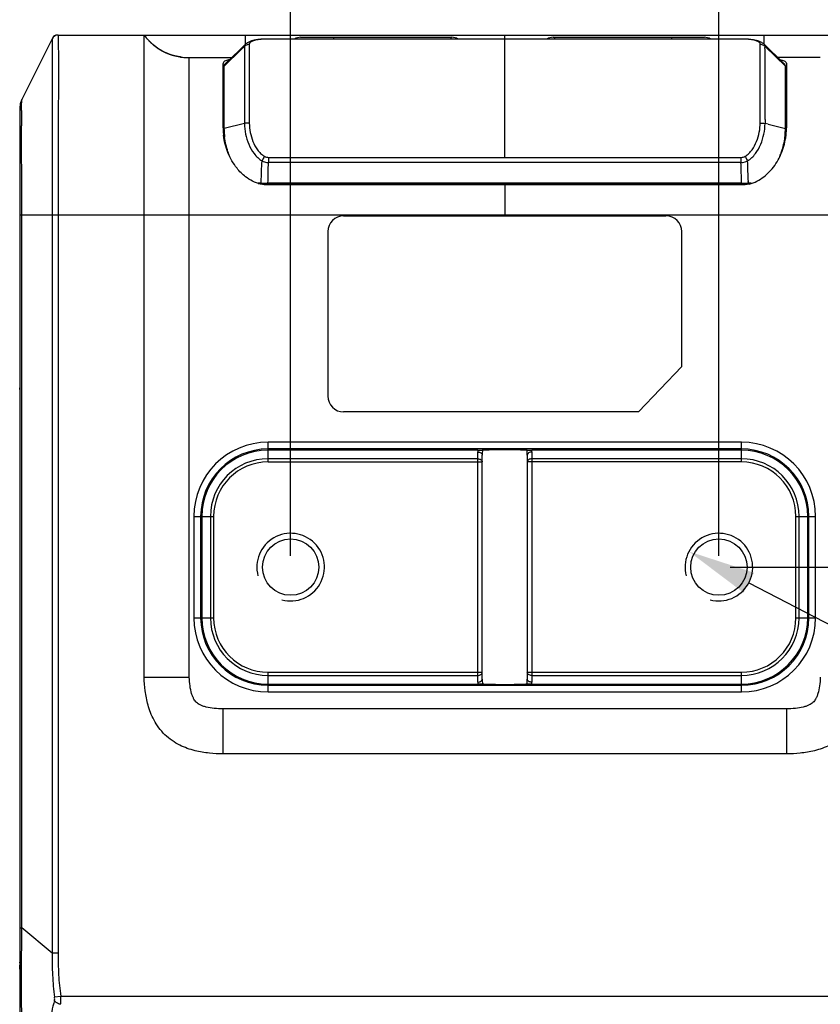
# Model space of a CAD drawing. Header units: millimetres. Extents: x 16 to 357, y 137 to 375.
# Tile 17 of 20: x 260 to 296, y 307 to 350. Entities that reach past the tile are written whole.
import ezdxf

# ---------------------------------------------------------------- set-up
doc = ezdxf.new("R2010")
doc.units = ezdxf.units.MM
doc.header["$LTSCALE"] = 16.335
doc.header["$PDMODE"] = 3
doc.header["$PDSIZE"] = 8
doc.layers.get('0').update_dxf_attribs({"linetype": 'CONTINUOUS'})
doc.layers.get('Defpoints').update_dxf_attribs({"linetype": 'CONTINUOUS'})
doc.layers.add('00_COMPONENTS', color=7, linetype='CONTINUOUS')
doc.layers.add('51__DRAFT_DIMS', color=7, linetype='CONTINUOUS')
doc.styles.get("Standard").update_dxf_attribs({"font": 'simfang.ttf'})
doc.dimstyles.new('DIMSTYLE_3', dxfattribs={"dimtxt": 3, "dimasz": 3, "dimexe": 2.5, "dimexo": 0.5, "dimgap": 0.75, "dimtad": 1, "dimdsep": 46, "dimtxsty": 'STANDARD', "dimblk": '_FILLED', "dimblk1": '_FILLED', "dimblk2": '_FILLED', "dimcen": 0.09, "dimclrt": 3, "dimazin": 2, "dimtp": 0.2, "dimtm": 0.2, "dimtfac": 1, "dimtofl": 0, "dimtmove": 0, "dimatfit": 3, "dimldrblk": '_FILLED', "dimfxl": 1, "dimtolj": 1, "dimarcsym": 0})
doc.dimstyles.new('DIMSTYLE_4', dxfattribs={"dimtxt": 3, "dimasz": 3, "dimexe": 2.5, "dimexo": 0.5, "dimgap": 0.75, "dimtad": 1, "dimdec": 1, "dimdsep": 46, "dimtxsty": 'STANDARD', "dimblk": '_FILLED', "dimblk1": '_FILLED', "dimblk2": '_FILLED', "dimcen": 0.09, "dimclrt": 3, "dimazin": 2, "dimtp": 0.2, "dimtm": 0.2, "dimtfac": 1, "dimtdec": 1, "dimtofl": 0, "dimtmove": 0, "dimatfit": 3, "dimldrblk": '_FILLED', "dimfxl": 1, "dimtolj": 1, "dimarcsym": 0})
doc.dimstyles.new('DIMSTYLE_5', dxfattribs={"dimtxt": 3, "dimasz": 3, "dimexe": 2.5, "dimexo": 0.5, "dimtad": 1, "dimdsep": 46, "dimtxsty": 'STANDARD', "dimblk": '_FILLED', "dimblk1": '_FILLED', "dimblk2": '_FILLED', "dimcen": 0.09, "dimclrt": 3, "dimazin": 2, "dimtp": 0.1, "dimtm": 0.1, "dimtfac": 1, "dimtofl": 0, "dimtmove": 0, "dimatfit": 1, "dimldrblk": '_FILLED', "dimfxl": 1, "dimtolj": 1, "dimarcsym": 0})

# ---------------------------------------------------------------- blocks, each defined once
blk = doc.blocks.new('_FILLED')
at = {"color": 0, "linetype": 'ByBlock'}
blk.add_solid([(0, 0), (-1, 0.167), (-1, -0.167)], dxfattribs=at)
blk = doc.blocks.new('*D52')
at = {"layer": '51__DRAFT_DIMS', "color": 0, "lineweight": -2}
for p, q in [((272.217, 326.438), (272.217, 357.689)), ((291.217, 326.438), (291.217, 357.689)), ((275.217, 355.189), (288.217, 355.189))]:
    blk.add_line(p, q, dxfattribs=at)
at = {"layer": 'Defpoints', "color": 0}
for p in [(291.217, 355.189), (272.217, 325.938), (291.217, 325.938)]:
    blk.add_point(p, dxfattribs=at)
at = {"layer": '51__DRAFT_DIMS', "color": 0, "linetype": 'ByBlock', "lineweight": -2, "xscale": 3, "yscale": 3, "zscale": 3, "rotation": 180}
blk.add_blockref('_FILLED', (272.217, 355.189), dxfattribs=at)
at = {"layer": '51__DRAFT_DIMS', "color": 0, "linetype": 'ByBlock', "lineweight": -2, "xscale": 3, "yscale": 3, "zscale": 3}
blk.add_blockref('_FILLED', (291.217, 355.189), dxfattribs=at)
at = {"layer": '51__DRAFT_DIMS', "color": 3, "insert": (281.82, 359.939), "char_height": 3, "attachment_point": 2, "line_spacing_factor": 0.9}
blk.add_mtext('\\A1;19', dxfattribs=at)
blk = doc.blocks.new('*D53')
at = {"layer": '51__DRAFT_DIMS', "color": 0, "lineweight": -2}
for p, q in [((302.032, 349.551), (314.2, 349.551)), ((311.7, 346.551), (311.7, 328.938)), ((291.717, 325.938), (314.2, 325.938))]:
    blk.add_line(p, q, dxfattribs=at)
at = {"layer": 'Defpoints', "color": 0}
for p in [(301.532, 349.551), (291.217, 325.938), (311.7, 325.938)]:
    blk.add_point(p, dxfattribs=at)
at = {"layer": '51__DRAFT_DIMS', "color": 0, "linetype": 'ByBlock', "lineweight": -2, "xscale": 3, "yscale": 3, "zscale": 3}
for p, rotation in [((311.7, 349.551), 90), ((311.7, 325.938), 270)]:
    blk.add_blockref('_FILLED', p, dxfattribs=dict(at, rotation=rotation))
at = {"layer": '51__DRAFT_DIMS', "color": 3, "insert": (306.95, 337.712), "char_height": 3, "attachment_point": 2, "rotation": 90, "line_spacing_factor": 0.9}
blk.add_mtext('\\A1;23.6', dxfattribs=at)
blk = doc.blocks.new('*D54')
at = {"layer": '51__DRAFT_DIMS', "color": 0, "lineweight": -2}
for p in [(292.547, 325.245), (333.525, 318.376)]:
    blk.add_line(p, (305.727, 318.376), dxfattribs=at)
at = {"layer": 'Defpoints', "color": 0}
for p in [(289.887, 326.632), (292.547, 325.245)]:
    blk.add_point(p, dxfattribs=at)
at = {"layer": '51__DRAFT_DIMS', "color": 0, "linetype": 'ByBlock', "lineweight": -2, "xscale": 3, "yscale": 3, "zscale": 3, "rotation": 152.4718467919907}
blk.add_blockref('_FILLED', (289.887, 326.632), dxfattribs=at)
at = {"layer": '51__DRAFT_DIMS', "color": 3, "insert": (316.234, 323.001), "char_height": 3, "attachment_point": 1, "line_spacing_factor": 0.9}
blk.add_mtext('\\A1;{2-M3{\\fgdt;x}3.5}', dxfattribs=at)

msp = doc.modelspace()

# ---------------------------------------------------------------- linework, layer by layer
at = {"layer": '00_COMPONENTS', "color": 7}
for p, q in [((261.634, 349.38513), (260.28585, 346.68881)), ((261.90233, 349.55096), (301.53155, 349.55096)), ((265.71692, 321.05096), (265.71692, 349.55098)), ((265.74472, 349.51448), (265.73358, 349.52896)), ((265.75594, 349.50007), (265.74472, 349.51448)), ((265.76723, 349.48574), (265.75594, 349.50007)), ((265.77859, 349.47149), (265.76723, 349.48574)), ((265.79004, 349.45733), (265.77859, 349.47149)), ((265.80155, 349.44325), (265.79004, 349.45733)), ((265.81314, 349.42926), (265.80155, 349.44325)), ((265.82481, 349.41536), (265.81314, 349.42926)), ((265.83655, 349.40155), (265.82481, 349.41536)), ((265.84836, 349.38783), (265.83655, 349.40155)), ((265.86024, 349.3742), (265.84836, 349.38783)), ((265.8722, 349.36067), (265.86024, 349.3742)), ((265.88422, 349.34723), (265.8722, 349.36067)), ((265.89632, 349.33389), (265.88422, 349.34723)), ((265.90848, 349.32065), (265.89632, 349.33389)), ((265.92071, 349.30751), (265.90848, 349.32065)), ((265.93302, 349.29447), (265.92071, 349.30751)), ((265.94539, 349.28153), (265.93302, 349.29447)), ((265.95782, 349.2687), (265.94539, 349.28153)), ((265.97032, 349.25597), (265.95782, 349.2687)), ((265.98289, 349.24334), (265.97032, 349.25597)), ((265.99552, 349.23082), (265.98289, 349.24334)), ((266.00822, 349.21841), (265.99552, 349.23082)), ((266.02098, 349.20611), (266.00822, 349.21841)), ((266.0338, 349.19392), (266.02098, 349.20611)), ((266.04668, 349.18184), (266.0338, 349.19392)), ((266.05962, 349.16987), (266.04668, 349.18184)), ((266.07262, 349.15801), (266.05962, 349.16987)), ((266.08568, 349.14627), (266.07262, 349.15801)), ((266.0988, 349.13464), (266.08568, 349.14627)), ((270.21368, 349.14065), (269.97587, 348.91038)), ((272.65903, 349.45097), (279.37489, 349.45097)), ((283.85899, 349.45096), (290.57485, 349.45096)), ((293.45778, 348.91062), (293.22025, 349.14061)), ((266.11198, 349.12313), (266.0988, 349.13464)), ((266.12521, 349.11173), (266.11198, 349.12313)), ((266.1385, 349.10045), (266.12521, 349.11173)), ((266.15184, 349.08928), (266.1385, 349.10045)), ((266.16523, 349.07824), (266.15184, 349.08928)), ((266.17868, 349.06731), (266.16523, 349.07824)), ((266.19218, 349.0565), (266.17868, 349.06731)), ((266.20573, 349.04581), (266.19218, 349.0565)), ((266.21932, 349.03524), (266.20573, 349.04581)), ((266.23297, 349.02479), (266.21932, 349.03524)), ((266.24667, 349.01446), (266.23297, 349.02479)), ((266.26041, 349.00425), (266.24667, 349.01446)), ((266.2742, 348.99417), (266.26041, 349.00425)), ((266.28803, 348.9842), (266.2742, 348.99417)), ((266.3019, 348.97436), (266.28803, 348.9842)), ((266.31582, 348.96465), (266.3019, 348.97436)), ((266.32978, 348.95505), (266.31582, 348.96465)), ((266.34378, 348.94558), (266.32978, 348.95505)), ((266.35782, 348.93623), (266.34378, 348.94558)), ((266.37189, 348.92701), (266.35782, 348.93623)), ((266.38601, 348.91791), (266.37189, 348.92701)), ((266.40016, 348.90893), (266.38601, 348.91791)), ((266.41434, 348.90008), (266.40016, 348.90893)), ((266.42856, 348.89135), (266.41434, 348.90008)), ((266.44281, 348.88274), (266.42856, 348.89135)), ((266.4571, 348.87426), (266.44281, 348.88274)), ((266.47141, 348.86591), (266.4571, 348.87426)), ((266.48575, 348.85767), (266.47141, 348.86591)), ((266.50012, 348.84956), (266.48575, 348.85767)), ((266.51452, 348.84158), (266.50012, 348.84956)), ((266.52895, 348.83372), (266.51452, 348.84158)), ((266.54339, 348.82598), (266.52895, 348.83372)), ((266.55787, 348.81836), (266.54339, 348.82598)), ((266.57236, 348.81087), (266.55787, 348.81836)), ((266.58688, 348.8035), (266.57236, 348.81087)), ((266.60141, 348.79625), (266.58688, 348.8035)), ((266.61596, 348.78913), (266.60141, 348.79625)), ((266.63052, 348.78213), (266.61596, 348.78913)), ((266.64509, 348.77526), (266.63052, 348.78213)), ((266.65966, 348.76851), (266.64509, 348.77526)), ((266.67425, 348.76188), (266.65966, 348.76851)), ((266.68883, 348.75538), (266.67425, 348.76188)), ((266.70343, 348.749), (266.68883, 348.75538)), ((266.71802, 348.74274), (266.70343, 348.749)), ((266.73261, 348.7366), (266.71802, 348.74274)), ((266.74721, 348.73058), (266.73261, 348.7366)), ((266.7618, 348.72468), (266.74721, 348.73058)), ((266.77638, 348.7189), (266.7618, 348.72468)), ((266.79097, 348.71324), (266.77638, 348.7189)), ((266.80554, 348.7077), (266.79097, 348.71324)), ((266.82011, 348.70228), (266.80554, 348.7077)), ((266.83466, 348.69697), (266.82011, 348.70228)), ((269.97587, 348.91038), (269.60631, 348.55324)), ((293.82705, 348.55374), (293.45778, 348.91062)), ((266.84921, 348.69178), (266.83466, 348.69697)), ((266.86374, 348.6867), (266.84921, 348.69178)), ((266.87826, 348.68173), (266.86374, 348.6867)), ((266.89276, 348.67688), (266.87826, 348.68173)), ((266.90725, 348.67214), (266.89276, 348.67688)), ((266.92172, 348.66751), (266.90725, 348.67214)), ((266.93617, 348.66299), (266.92172, 348.66751)), ((266.95059, 348.65858), (266.93617, 348.66299)), ((266.965, 348.65428), (266.95059, 348.65858)), ((266.97938, 348.65009), (266.965, 348.65428)), ((266.99374, 348.646), (266.97938, 348.65009)), ((267.00806, 348.64202), (266.99374, 348.646)), ((267.02236, 348.63814), (267.00806, 348.64202)), ((267.03663, 348.63437), (267.02236, 348.63814)), ((267.05087, 348.63069), (267.03663, 348.63437)), ((267.06508, 348.62712), (267.05087, 348.63069)), ((267.07926, 348.62365), (267.06508, 348.62712)), ((267.0934, 348.62028), (267.07926, 348.62365)), ((267.1075, 348.617), (267.0934, 348.62028)), ((267.12156, 348.61382), (267.1075, 348.617)), ((267.13559, 348.61074), (267.12156, 348.61382)), ((267.14957, 348.60775), (267.13559, 348.61074)), ((267.16352, 348.60485), (267.14957, 348.60775)), ((267.17742, 348.60205), (267.16352, 348.60485)), ((267.19128, 348.59933), (267.17742, 348.60205)), ((267.20509, 348.59671), (267.19128, 348.59933)), ((267.21886, 348.59417), (267.20509, 348.59671)), ((267.23257, 348.59172), (267.21886, 348.59417)), ((267.24624, 348.58936), (267.23257, 348.59172)), ((267.25986, 348.58708), (267.24624, 348.58936)), ((267.27343, 348.58488), (267.25986, 348.58708)), ((267.28695, 348.58277), (267.27343, 348.58488)), ((267.30041, 348.58074), (267.28695, 348.58277)), ((267.31382, 348.57879), (267.30041, 348.58074)), ((267.32717, 348.57691), (267.31382, 348.57879)), ((267.34046, 348.57512), (267.32717, 348.57691)), ((267.35369, 348.5734), (267.34046, 348.57512)), ((267.36612, 348.57184), (267.35369, 348.5734)), ((267.71692, 348.55096), (269.60395, 348.55096)), ((269.21692, 345.4281), (269.21692, 348.28627)), ((294.11994, 348.27109), (293.82705, 348.55374)), ((295.71696, 348.55096), (293.82993, 348.55096)), ((294.21697, 348.28626), (294.21697, 345.4281)), ((269.26692, 344.91183), (269.26692, 348.18389)), ((294.16668, 348.18167), (294.16697, 348.17854)), ((294.16699, 345.36385), (294.16697, 348.17854)), ((269.21692, 347.48173), (269.26692, 347.48173)), ((294.16697, 347.48173), (294.21697, 347.48173)), ((269.26692, 346.97723), (269.21692, 346.97723)), ((294.21697, 346.97723), (294.16697, 346.97723)), ((260.25397, 346.613), (260.24286, 346.59079)), ((260.21692, 295.70392), (260.21692, 346.39684)), ((260.22232, 346.50375), (260.22232, 346.47892)), ((269.2874, 345.017), (269.28684, 345.02179)), ((269.2874, 345.017), (269.28693, 345.02179)), ((294.16697, 344.91279), (294.16697, 345.06613)), ((270.84516, 342.97413), (270.77997, 342.97383)), ((270.78068, 342.96651), (292.65351, 342.96651)), ((270.90923, 342.97438), (270.84516, 342.97413)), ((270.90923, 342.97438), (270.9434, 342.9745)), ((270.9434, 342.9745), (271.01092, 342.97469)), ((271.01092, 342.97469), (271.07731, 342.97483)), ((271.07731, 342.97483), (271.20774, 342.97493)), ((292.22595, 342.97493), (271.20774, 342.97493)), ((292.21694, 342.90062), (271.21537, 342.90062)), ((292.22595, 342.97493), (292.29109, 342.97491)), ((292.29109, 342.97491), (292.35697, 342.97483)), ((292.35697, 342.97483), (292.42366, 342.97469)), ((292.42366, 342.97469), (292.52584, 342.97438)), ((292.55562, 342.97426), (292.52584, 342.97438)), ((292.65505, 342.97383), (292.55562, 342.97426)), ((274.56696, 341.52574), (288.86696, 341.52574)), ((273.86696, 340.82574), (273.86696, 333.52574)), ((289.56696, 334.84463), (289.56696, 340.82574)), ((289.56696, 334.84463), (287.65229, 332.82574)), ((260.20544, 333.82375), (260.20227, 333.70243)), ((260.19613, 333.13675), (260.19613, 308.96518)), ((287.65229, 332.82574), (274.56696, 332.82574)), ((280.51976, 331.12919), (271.21696, 331.12919)), ((280.71694, 320.97119), (280.71694, 330.90551)), ((282.71694, 330.90551), (282.71694, 320.97119)), ((292.21696, 331.12919), (282.91412, 331.12919)), ((268.27612, 328.18835), (268.27612, 323.68835)), ((295.15781, 323.68835), (295.15781, 328.18835)), ((271.21696, 320.74751), (280.51976, 320.74751)), ((282.91412, 320.74751), (292.21696, 320.74751)), ((294.21839, 317.65096), (269.21549, 317.65096)), ((260.19613, 308.96518), (260.19618, 308.9085)), ((260.20227, 308.39949), (260.20544, 308.27817)), ((260.21059, 308.05268), (260.21181, 307.98939)), ((260.21181, 307.98939), (260.21298, 307.9235))]:
    msp.add_line(p, q, dxfattribs=at)
at = {"layer": '00_COMPONENTS', "color": 4}
for p, q in [((261.634, 349.38513), (261.634, 308.81204)), ((261.63402, 349.38076), (261.63624, 348.92972)), ((261.665, 349.43507), (261.66583, 349.43465)), ((261.84383, 349.54465), (261.84383, 349.54559)), ((270.21693, 349.14366), (270.21693, 349.55096)), ((271.23841, 349.37327), (271.23841, 349.37443)), ((292.19548, 349.37327), (271.23841, 349.37327)), ((274.11696, 349.45097), (274.11696, 349.37443)), ((279.31696, 349.45097), (279.31696, 349.37443)), ((281.71694, 349.37443), (281.71694, 349.55096)), ((281.71694, 344.12152), (281.71694, 349.37327)), ((283.91692, 349.45096), (283.91692, 349.37443)), ((289.11692, 349.45096), (289.11692, 349.37443)), ((292.19548, 349.37327), (292.19548, 349.37443)), ((293.21695, 349.55096), (293.21695, 349.14354)), ((261.63624, 348.92972), (261.63741, 348.5563)), ((269.26692, 348.1687), (270.02401, 348.9033)), ((270.02401, 348.9033), (270.17046, 349.0454)), ((270.38259, 349.13081), (270.38285, 345.69908)), ((293.05102, 345.69908), (293.0513, 349.13113)), ((293.26343, 349.0454), (294.16697, 348.1687)), ((261.63741, 348.5563), (261.63795, 348.25573)), ((261.63795, 348.25573), (261.63819, 347.91643)), ((261.63819, 347.91643), (261.63803, 347.51857)), ((260.24604, 346.5892), (260.24286, 346.59079)), ((260.22587, 346.50375), (260.22232, 346.50375)), ((270.17074, 345.67485), (270.17046, 345.62523)), ((270.38285, 345.69908), (270.38259, 345.64585)), ((293.05128, 345.6489), (293.05102, 345.69908)), ((260.27867, 345.47165), (260.27859, 345.52046)), ((260.27893, 345.34687), (260.27867, 345.47165)), ((260.28269, 344.19439), (260.27893, 345.34687)), ((270.17046, 345.62523), (269.26692, 345.4067)), ((293.40987, 345.58981), (293.26343, 345.62523)), ((293.40986, 345.58981), (294.16697, 345.4067)), ((260.28181, 344.46084), (260.27945, 345.15547)), ((269.22853, 345.18596), (269.26692, 345.18596)), ((294.20545, 345.18596), (294.16697, 345.18596)), ((260.28267, 344.19443), (260.28181, 344.46084)), ((261.63469, 344.58428), (261.63412, 343.20777)), ((292.19541, 343.89391), (271.23847, 343.89391)), ((271.2385, 344.12152), (271.23851, 343.89391)), ((271.2385, 344.12152), (292.19538, 344.12152)), ((292.19538, 344.12152), (292.19537, 343.89391)), ((270.9072, 342.97465), (270.91063, 343.04583)), ((270.90923, 342.97438), (270.91222, 343.04563)), ((292.52584, 342.97438), (292.52275, 343.04575)), ((292.5272, 342.97456), (292.52377, 343.04588)), ((281.71694, 342.90062), (281.71694, 341.55095)), ((261.634, 341.75956), (261.634, 341.55096)), ((303.21696, 341.55096), (260.21692, 341.55096)), ((260.28585, 309.92889), (260.28586, 341.61661)), ((260.28585, 341.55096), (260.28585, 341.61661)), ((261.90233, 341.55096), (261.90233, 308.81204)), ((267.7181, 321.05096), (267.71692, 341.55092)), ((260.21692, 333.13675), (260.19613, 333.13675)), ((271.21696, 330.60551), (271.21696, 331.4806)), ((292.21696, 331.4806), (271.21696, 331.4806)), ((292.21696, 330.60551), (292.21696, 331.4806)), ((292.21696, 331.1807), (271.21696, 331.1807)), ((280.51694, 320.82977), (280.51694, 331.04693)), ((282.91694, 331.04693), (282.91694, 320.82977)), ((280.51694, 330.74693), (271.21696, 330.74693)), ((271.21696, 330.60551), (280.71694, 330.60551)), ((292.21696, 330.60551), (282.71694, 330.60551)), ((292.21696, 330.74693), (282.91694, 330.74693)), ((267.92472, 328.18835), (267.92472, 323.68835)), ((267.92472, 328.18835), (268.79981, 328.18835)), ((268.22461, 328.18835), (268.22461, 323.68835)), ((268.65839, 328.18835), (268.65839, 323.68835)), ((268.79981, 328.18835), (268.79981, 323.68835)), ((294.63412, 323.68835), (294.63412, 328.18835)), ((294.63412, 328.18835), (295.50921, 328.18835)), ((294.77554, 323.68835), (294.77554, 328.18835)), ((295.20931, 323.68835), (295.20931, 328.18835)), ((295.50921, 323.68835), (295.50921, 328.18835)), ((267.92472, 323.68835), (268.79981, 323.68835)), ((294.63412, 323.68835), (295.50921, 323.68835)), ((271.21696, 320.3961), (271.21696, 321.27119)), ((271.21696, 321.27119), (280.71694, 321.27119)), ((282.71694, 321.27119), (292.21696, 321.27119)), ((292.21696, 320.3961), (292.21696, 321.27119)), ((265.71692, 321.05096), (267.7181, 321.05096)), ((271.21696, 321.12977), (280.51694, 321.12977)), ((282.91694, 321.12977), (292.21696, 321.12977)), ((271.21696, 320.696), (292.21696, 320.696)), ((271.21696, 320.3961), (292.21696, 320.3961)), ((269.21549, 319.65096), (269.21549, 317.65096)), ((294.21839, 319.65096), (269.21549, 319.65096)), ((294.21839, 319.65096), (294.21839, 317.65096)), ((260.21692, 309.92889), (260.28585, 309.92889)), ((261.634, 308.81204), (260.28585, 309.92889)), ((260.21692, 308.96518), (260.19613, 308.96518)), ((261.90233, 308.81204), (261.634, 308.81204)), ((262.01586, 306.88944), (261.74373, 306.85237)), ((301.41802, 306.88944), (262.01586, 306.88944))]:
    msp.add_line(p, q, dxfattribs=at)
for points in [[(261.634, 349.38513), (261.634, 349.38481), (261.63401, 349.38355), (261.63402, 349.38076)], [(261.63803, 347.51857), (261.63713, 346.75756), (261.63673, 346.46409), (261.63633, 346.15551), (261.63591, 345.83314), (261.63469, 344.58428)]]:
    msp.add_lwpolyline(points, dxfattribs=at)
at = {"layer": '00_COMPONENTS', "color": 7}
for points in [[(265.73358, 349.52896), (265.72252, 349.54353), (265.71694, 349.55095)], [(271.03697, 349.36989), (271.00732, 349.36833), (270.97097, 349.36613), (270.93511, 349.36363), (270.89978, 349.36084), (270.86511, 349.35775), (270.8309, 349.35435), (270.79711, 349.35061), (270.76381, 349.34653), (270.73092, 349.34208), (270.69847, 349.33724), (270.66647, 349.33198), (270.63475, 349.32623), (270.60339, 349.31997), (270.57238, 349.31314), (270.54147, 349.30563), (270.51077, 349.29738), (270.48025, 349.28831), (270.44954, 349.27817), (270.41872, 349.26681), (270.38789, 349.25407), (270.3567, 349.23955), (270.32536, 349.22299), (270.29405, 349.2041), (270.2625, 349.18216), (270.23104, 349.15666), (270.2137, 349.14068)], [(271.22488, 349.37441), (271.18933, 349.37417), (271.15322, 349.37366), (271.11679, 349.37285), (271.08038, 349.37171), (271.04411, 349.37023), (271.03692, 349.36988)], [(292.39692, 349.36989), (292.36287, 349.37137), (292.32665, 349.37258), (292.29035, 349.37347), (292.2543, 349.37406), (292.21876, 349.37437), (271.22488, 349.37441)], [(293.22023, 349.14063), (293.18837, 349.16891), (293.15385, 349.19476), (293.11934, 349.21676), (293.08522, 349.23551), (293.0511, 349.25182), (293.01718, 349.26602), (292.98368, 349.2784), (292.95011, 349.28941), (292.91652, 349.29923), (292.88305, 349.30799), (292.84927, 349.31592), (292.81512, 349.32312), (292.78074, 349.32963), (292.74589, 349.33558), (292.71059, 349.34099), (292.67486, 349.34591), (292.63855, 349.3504), (292.60169, 349.35448), (292.56434, 349.35817), (292.52631, 349.36149), (292.48765, 349.36444), (292.44836, 349.36705), (292.40826, 349.36932), (292.39695, 349.36988)], [(269.60631, 348.55324), (269.34091, 348.2971), (269.31384, 348.27098)]]:
    msp.add_lwpolyline(points, dxfattribs=at)
for centre in [(272.21696, 325.93835), (291.21696, 325.93835)]:
    msp.add_circle(centre, 1.25, dxfattribs=at)
for centre, radius, start, end in [((261.90233, 349.25096), 0.3, 90, 153.434949), ((261.84055, 349.35096), 0.19463, 90, 153.434949), ((268.09894, 351.33542), 2.97629, 216.838186, 220.809096), ((272.65903, 348.95097), 0.5, 90, 122.036877), ((279.37489, 348.95097), 0.5, 57.938111, 90), ((283.85899, 348.95096), 0.5, 90, 122.061035), ((290.57485, 348.95096), 0.5, 57.938965, 90), ((267.68743, 351.19189), 2.63967, 261.620992, 263.008286), ((267.69878, 351.28687), 2.73533, 263.014583, 265.380518), ((267.7058, 351.36834), 2.81711, 265.371669, 265.8911), ((267.71516, 351.52251), 2.97155, 265.923996, 270.033881), ((269.36831, 348.24968), 0.15575, 160.722059, 166.411797), ((269.44057, 348.14011), 0.18208, 134.104813, 139.776484), ((294.06576, 348.24972), 0.15556, 13.586309, 19.51646), ((260.8698, 346.39684), 0.65288, 153.434949, 180), ((260.41694, 346.50375), 0.19463, 153.434949, 180), ((272.06717, 345.43866), 2.85027, 180.21237, 182.398016), ((272.0163, 345.43611), 2.79934, 182.389346, 186.880884), ((272.19916, 345.36316), 2.93226, 179.986437, 186.685479), ((291.21842, 345.36384), 2.94857, 355.527872, 0.000352), ((291.41721, 345.43614), 2.79971, 353.086113, 357.606447), ((291.36706, 345.43867), 2.84992, 357.597765, 359.787588), ((291.25628, 345.36098), 2.91059, 353.214109, 355.525855), ((291.40645, 345.43843), 2.81067, 350.773246, 353.0662), ((274.56696, 340.82574), 0.7, 90, 180), ((288.86696, 340.82574), 0.7, 0, 90), ((228.1549, 334.66183), 32.0615, 358.502142, 358.628586), ((286.3843, 333.1606), 26.1881, 179.416879, 179.634482), ((282.47351, 333.20211), 22.27708, 179.16936, 179.421253), ((277.77261, 333.27253), 17.57566, 178.875956, 179.176747), ((272.95033, 333.37012), 12.75239, 178.506752, 178.889304), ((274.56696, 333.52574), 0.7, 180, 270), ((289.72688, 333.13858), 29.53075, 179.633124, 180.003552), ((271.21696, 328.18835), 2.94084, 90, 180), ((292.21696, 328.18835), 2.94084, 0, 90), ((271.21696, 323.68835), 2.94084, 180, 270), ((292.21696, 323.68835), 2.94084, 270, 0), ((289.83582, 308.96312), 29.63969, 180.105596, 180.317431), ((227.98224, 307.43526), 32.23423, 1.307469, 1.498423), ((221.65216, 307.28869), 38.566, 1.135104, 1.310582)]:
    msp.add_arc(centre, radius, start, end, dxfattribs=at)
at = {"layer": '00_COMPONENTS', "color": 4}
for centre, radius, start, end in [((271.23395, 345.70806), 3.66547, 92.852289, 94.14605), ((271.04021, 349.30256), 0.0674, 80.305816, 92.753002), ((271.21032, 346.13558), 3.23731, 91.762395, 92.811082), ((271.23798, 345.15025), 4.22302, 89.994241, 91.726376), ((292.19796, 345.28914), 4.08413, 88.200645, 90.034823), ((292.2305, 346.30649), 3.06626, 87.161583, 88.211421), ((292.39368, 349.30261), 0.06735, 87.243647, 99.699006), ((292.20047, 345.71696), 3.65656, 85.798204, 87.149046), ((332.01848, 345.72531), 71.73994, 179.6177391, 179.8102159), ((354.49281, 345.67017), 94.21433, 179.8219538, 180.0910466), ((324.99081, 345.83046), 31.72804, 180.061244, 180.3706), ((271.21696, 328.18835), 3.29225, 90, 180), ((292.21696, 328.18835), 3.29225, 0, 90), ((271.21696, 328.18835), 2.99235, 90, 180), ((281.71781, 331.047), 1.20087, 176.075573, 180.003365), ((282.15043, 330.90571), 1.43349, 170.764672, 180.007757), ((281.28292, 330.90567), 1.43402, 359.993896, 9.233565), ((281.71937, 331.04706), 1.19757, 359.994194, 3.932822), ((292.21696, 328.18835), 2.99235, 0, 90), ((271.21696, 328.18835), 2.55858, 90, 180), ((271.21696, 328.18835), 2.41716, 90, 180), ((292.21696, 328.18835), 2.55858, 0, 90), ((292.21696, 328.18835), 2.41716, 0, 90), ((272.21696, 325.93835), 1.5, 255, 195), ((291.21696, 325.93835), 1.5, 255, 195), ((271.21696, 323.68835), 3.29225, 180, 270), ((271.21696, 323.68835), 2.99235, 180, 270), ((271.21696, 323.68835), 2.55858, 180, 270), ((271.21696, 323.68835), 2.41716, 180, 270), ((292.21696, 323.68835), 3.29225, 270, 0), ((292.21696, 323.68835), 2.99235, 270, 0), ((292.21696, 323.68835), 2.55858, 270, 0), ((292.21696, 323.68835), 2.41716, 270, 0), ((281.71577, 320.82964), 1.19883, 179.993634, 183.928116), ((282.15072, 320.97102), 1.43378, 179.993119, 189.234346), ((281.28227, 320.97109), 1.43467, 350.768586, 0.004043), ((281.71574, 320.82983), 1.2012, 356.070322, 359.997069)]:
    msp.add_arc(centre, radius, start, end, dxfattribs=at)
for points, knots in [([(261.90233, 349.55096), (261.90267, 349.54305), (261.90263, 349.51834), (261.90391, 349.46046), (261.90535, 349.35255), (261.90776, 349.1702), (261.91022, 348.88912), (261.91245, 348.48819), (261.91362, 347.70648), (261.90939, 346.51048), (261.90445, 344.92759), (261.90236, 343.24969), (261.90233, 342.11799), (261.90233, 341.55096)], [0, 0, 0, 0, 0.00296815, 0.00926412, 0.02171329, 0.04343448, 0.07765174, 0.12711926, 0.19378674, 0.37079009, 0.57561567, 0.78736714, 1, 1, 1, 1]), ([(270.21349, 349.14047), (270.20044, 349.12783), (270.17815, 349.09886), (270.17049, 349.06278), (270.17046, 349.0454)], [0, 0, 0, 0, 0.51103074, 1, 1, 1, 1]), ([(270.96894, 349.36394), (270.88047, 349.35752), (270.73121, 349.34141), (270.5614, 349.30135), (270.46744, 349.25677), (270.4202, 349.22121), (270.3895, 349.17892), (270.38266, 349.14644), (270.38259, 349.13081)], [0, 0, 0, 0, 0.39546726, 0.66914191, 0.77189979, 0.8570821, 0.93028396, 1, 1, 1, 1]), ([(293.0513, 349.13113), (293.05121, 349.14672), (293.04428, 349.17906), (293.0137, 349.22118), (292.96665, 349.25663), (292.87322, 349.30108), (292.70451, 349.34108), (292.55622, 349.35723), (292.46838, 349.36369)], [0, 0, 0, 0, 0.0698695, 0.14324236, 0.22857949, 0.331441, 0.60511578, 1, 1, 1, 1]), ([(293.26344, 349.04538), (293.26341, 349.06277), (293.25573, 349.09885), (293.23344, 349.12783), (293.2204, 349.14047)], [0, 0, 0, 0, 0.4891089, 1, 1, 1, 1]), ([(270.17046, 349.0454), (270.17184, 349.00261), (270.17091, 348.90558), (270.16925, 348.74148), (270.17028, 348.53877), (270.17144, 348.29419), (270.1697, 348.00656), (270.16994, 347.67759), (270.17148, 347.3118), (270.17065, 347.0562), (270.17026, 346.92332)], [0, 0, 0, 0, 0.06052287, 0.13711562, 0.23203368, 0.34708009, 0.48287506, 0.63866185, 0.81214454, 1, 1, 1, 1]), ([(270.38259, 349.13081), (270.34361, 349.13075), (270.26522, 349.11573), (270.19821, 349.07224), (270.17046, 349.04528)], [0, 0, 0, 0, 0.50192316, 1, 1, 1, 1]), ([(293.26343, 349.04529), (293.23568, 349.07224), (293.16866, 349.11574), (293.09028, 349.13075), (293.05129, 349.13081)], [0, 0, 0, 0, 0.4980768, 1, 1, 1, 1]), ([(293.26387, 346.83758), (293.26351, 346.9756), (293.26245, 347.24143), (293.26356, 347.62226), (293.26448, 347.96537), (293.26247, 348.26554), (293.26342, 348.5205), (293.2647, 348.73125), (293.26304, 348.90117), (293.262, 349.00135), (293.26343, 349.0454)], [0, 0, 0, 0, 0.18754117, 0.36120699, 0.51748012, 0.65376058, 0.76906918, 0.86392504, 0.94012005, 1, 1, 1, 1]), ([(267.71692, 341.55095), (267.71711, 342.08019), (267.71491, 342.8684), (267.71514, 343.91122), (267.71674, 344.6718), (267.71719, 345.40702), (267.71558, 346.09823), (267.71399, 346.72259), (267.71733, 347.19027), (267.71636, 347.51394), (267.71446, 347.7632), (267.71496, 347.97622), (267.71629, 348.156), (267.71686, 348.25683), (267.717, 348.33794), (267.71668, 348.40173), (267.71605, 348.45067), (267.7155, 348.48718), (267.71491, 348.51317), (267.71525, 348.53085), (267.71517, 348.54136), (267.71661, 348.54767), (267.71605, 348.54977), (267.71706, 348.55094), (267.71692, 348.55096)], [0, 0, 0, 0, 0.2268133, 0.33779514, 0.44691359, 0.55276908, 0.65287849, 0.74314119, 0.82034372, 0.85331122, 0.8818548, 0.9271695, 0.94460056, 0.95890446, 0.97038039, 0.97936478, 0.98624015, 0.99135945, 0.99500062, 0.9974122, 0.99886673, 0.99963096, 0.99993843, 1, 1, 1, 1]), ([(260.28013, 346.20394), (260.28051, 346.25975), (260.28128, 346.35612), (260.28273, 346.48094), (260.28382, 346.56705), (260.28495, 346.62521), (260.28504, 346.65711), (260.28607, 346.67938), (260.28543, 346.68342), (260.28605, 346.68921), (260.28585, 346.68881)], [0, 0, 0, 0, 0.34527628, 0.59684786, 0.77032235, 0.88231307, 0.94822331, 0.98273322, 0.9972525, 1, 1, 1, 1]), ([(270.17026, 346.92332), (270.16967, 346.72004), (270.16954, 346.30388), (270.17177, 345.88772), (270.17074, 345.67485)], [0, 0, 0, 0, 0.48848189, 1, 1, 1, 1]), ([(293.26278, 345.79654), (293.26255, 345.9734), (293.26418, 346.32042), (293.2643, 346.66743), (293.26387, 346.83758)], [0, 0, 0, 0, 0.50966849, 1, 1, 1, 1]), ([(270.38259, 345.64585), (270.34428, 345.64594), (270.27311, 345.64291), (270.20241, 345.63284), (270.17046, 345.62523)], [0, 0, 0, 0, 0.53838498, 1, 1, 1, 1]), ([(270.38259, 345.64585), (270.38252, 345.50743), (270.41271, 345.22856), (270.53255, 344.82524), (270.69759, 344.51091), (270.87792, 344.29321), (270.98952, 344.20295), (271.05157, 344.1692)], [0, 0, 0, 0, 0.24705584, 0.49672887, 0.74783661, 0.87393789, 1, 1, 1, 1]), ([(292.38231, 344.1692), (292.44446, 344.20301), (292.55625, 344.29346), (292.73681, 344.51164), (292.90191, 344.82663), (293.02181, 345.23079), (293.05131, 345.51022), (293.05128, 345.6489)], [0, 0, 0, 0, 0.126063, 0.25216153, 0.50326252, 0.75292564, 1, 1, 1, 1]), ([(293.0513, 345.64585), (293.0896, 345.64601), (293.16077, 345.64309), (293.23147, 345.63311), (293.26343, 345.62553)], [0, 0, 0, 0, 0.53841425, 1, 1, 1, 1]), ([(270.17046, 345.62523), (270.17019, 345.46873), (270.20532, 345.15323), (270.34543, 344.69814), (270.53929, 344.34612), (270.74991, 344.10519), (270.87843, 344.00681), (270.94852, 343.96847)], [0, 0, 0, 0, 0.24696431, 0.49672984, 0.74785906, 0.87393745, 1, 1, 1, 1]), ([(292.48536, 343.96846), (292.55545, 344.0068), (292.68396, 344.10518), (292.89458, 344.3461), (293.08844, 344.6981), (293.22859, 345.1532), (293.26366, 345.46871), (293.26342, 345.62524)], [0, 0, 0, 0, 0.12606003, 0.25213201, 0.50324891, 0.75300647, 1, 1, 1, 1]), ([(260.28586, 341.61661), (260.2859, 341.83261), (260.28582, 342.69187), (260.28474, 343.55113), (260.28269, 344.19439)], [0, 0, 0, 0, 0.25137093, 1, 1, 1, 1]), ([(270.91063, 343.04583), (270.9177, 343.19743), (270.92811, 343.50501), (270.93282, 343.8133), (270.94776, 343.96869)], [0, 0, 0, 0, 0.49295204, 1, 1, 1, 1]), ([(270.94852, 343.96845), (271.01495, 343.93334), (271.11317, 343.90182), (271.2133, 343.89432), (271.23847, 343.89391)], [0, 0, 0, 0, 0.74905693, 1, 1, 1, 1]), ([(271.05157, 344.1692), (271.04194, 344.15124), (271.0067, 344.08479), (270.97238, 344.01782), (270.94855, 343.96843)], [0, 0, 0, 0, 0.2709029, 1, 1, 1, 1]), ([(271.20754, 342.97494), (271.21479, 343.12893), (271.22589, 343.43516), (271.22585, 343.74209), (271.23824, 343.89392)], [0, 0, 0, 0, 0.50297538, 1, 1, 1, 1]), ([(292.19541, 343.89391), (292.22058, 343.89432), (292.32071, 343.90181), (292.41893, 343.93334), (292.48536, 343.96846)], [0, 0, 0, 0, 0.25092136, 1, 1, 1, 1]), ([(292.22624, 342.97494), (292.219, 343.12893), (292.20792, 343.43516), (292.20786, 343.74208), (292.19555, 343.89391)], [0, 0, 0, 0, 0.50297758, 1, 1, 1, 1]), ([(292.38231, 344.1692), (292.39194, 344.15124), (292.42719, 344.0848), (292.46156, 344.01787), (292.48532, 343.96844)], [0, 0, 0, 0, 0.27089831, 1, 1, 1, 1]), ([(292.52377, 343.04588), (292.5167, 343.19749), (292.5063, 343.5051), (292.50152, 343.81341), (292.4866, 343.96883)], [0, 0, 0, 0, 0.49292556, 1, 1, 1, 1]), ([(280.51694, 331.04693), (280.54267, 331.04693), (280.59263, 331.0401), (280.65822, 331.01069), (280.70467, 330.96442), (280.71694, 330.92423), (280.71694, 330.90551)], [0, 0, 0, 0, 0.28765674, 0.55540705, 0.79072013, 1, 1, 1, 1]), ([(282.91694, 331.04693), (282.89121, 331.04693), (282.84125, 331.0401), (282.77567, 331.01069), (282.72922, 330.96442), (282.71694, 330.92423), (282.71694, 330.90551)], [0, 0, 0, 0, 0.28765674, 0.55540705, 0.79072012, 1, 1, 1, 1]), ([(280.51694, 330.74693), (280.54271, 330.74693), (280.5927, 330.74019), (280.65817, 330.7106), (280.70477, 330.6645), (280.71694, 330.62425), (280.71694, 330.60551)], [0, 0, 0, 0, 0.28796254, 0.5553395, 0.79053128, 1, 1, 1, 1]), ([(282.91694, 330.74693), (282.89118, 330.74693), (282.84119, 330.7402), (282.77572, 330.7106), (282.72911, 330.6645), (282.71694, 330.62425), (282.71694, 330.60551)], [0, 0, 0, 0, 0.28795265, 0.55532074, 0.79053006, 1, 1, 1, 1]), ([(280.51694, 321.12977), (280.5427, 321.12977), (280.5927, 321.13651), (280.65816, 321.1661), (280.70477, 321.2122), (280.71694, 321.25245), (280.71694, 321.27119)], [0, 0, 0, 0, 0.28795265, 0.55532074, 0.79053006, 1, 1, 1, 1]), ([(282.91694, 321.12977), (282.89118, 321.12977), (282.84118, 321.13651), (282.77572, 321.16611), (282.72911, 321.2122), (282.71694, 321.25245), (282.71694, 321.27119)], [0, 0, 0, 0, 0.28796254, 0.5553395, 0.79053128, 1, 1, 1, 1]), ([(269.21549, 319.65096), (269.08422, 319.65096), (268.83523, 319.66106), (268.5379, 319.70632), (268.33357, 319.76526), (268.18505, 319.82443), (268.03606, 319.91564), (267.9346, 320.05513), (267.86972, 320.19353), (267.80184, 320.38798), (267.74356, 320.67704), (267.72344, 320.92135), (267.7181, 321.05096)], [0, 0, 0, 0, 0.16280375, 0.30860105, 0.37167674, 0.42603228, 0.50693555, 0.58419699, 0.6357759, 0.69643918, 0.83912223, 1, 1, 1, 1]), ([(280.51694, 320.82977), (280.54267, 320.82977), (280.59263, 320.83661), (280.65822, 320.86602), (280.70467, 320.91228), (280.71694, 320.95247), (280.71694, 320.97119)], [0, 0, 0, 0, 0.28765674, 0.55540705, 0.79072012, 1, 1, 1, 1]), ([(282.91694, 320.82977), (282.89121, 320.82977), (282.84125, 320.83661), (282.77567, 320.86602), (282.72922, 320.91228), (282.71694, 320.95247), (282.71694, 320.97119)], [0, 0, 0, 0, 0.28765673, 0.55540704, 0.79072012, 1, 1, 1, 1]), ([(295.71581, 321.05112), (295.71052, 320.92147), (295.69019, 320.6772), (295.63226, 320.38797), (295.56405, 320.19351), (295.49908, 320.05515), (295.39793, 319.91558), (295.24894, 319.82464), (295.10045, 319.76536), (294.89607, 319.70626), (294.59866, 319.66109), (294.34967, 319.65096), (294.21839, 319.65096)], [0, 0, 0, 0, 0.16091044, 0.30352857, 0.36430834, 0.41596466, 0.49304795, 0.57387918, 0.6282672, 0.69140393, 0.83719504, 1, 1, 1, 1]), ([(260.28694, 305.91827), (260.28666, 306.05649), (260.28345, 306.34386), (260.2816, 306.79068), (260.28153, 307.26756), (260.28161, 307.95052), (260.28052, 308.84057), (260.28923, 309.56236), (260.28585, 309.92889)], [0, 0, 0, 0, 0.1033931, 0.21496119, 0.33423153, 0.46010164, 0.72582332, 1, 1, 1, 1]), ([(261.634, 308.81204), (261.6338, 308.48467), (261.63831, 307.82956), (261.70073, 307.17685), (261.74373, 306.85237)], [0, 0, 0, 0, 0.50004137, 1, 1, 1, 1]), ([(261.90233, 308.81204), (261.90233, 308.4908), (261.90862, 307.84793), (261.97251, 307.2077), (262.01586, 306.88944)], [0, 0, 0, 0, 0.50003287, 1, 1, 1, 1]), ([(260.21645, 308.34483), (260.21404, 308.34911), (260.20576, 308.36615), (260.2019, 308.38545), (260.20227, 308.39949)], [0, 0, 0, 0, 0.2589945, 1, 1, 1, 1]), ([(261.73798, 306.70738), (261.74404, 306.72893), (261.74987, 306.77769), (261.74717, 306.82639), (261.74373, 306.85237)], [0, 0, 0, 0, 0.46068644, 1, 1, 1, 1]), ([(262.01023, 306.5359), (262.01641, 306.58968), (262.02201, 306.70773), (262.01933, 306.82572), (262.01586, 306.88944)], [0, 0, 0, 0, 0.45900125, 1, 1, 1, 1]), ([(261.73798, 306.70738), (261.69162, 306.5424), (261.61119, 306.21023), (261.52661, 305.70613), (261.48545, 305.1996), (261.48385, 304.86195), (261.484, 304.69366)], [0, 0, 0, 0, 0.25242249, 0.50289503, 0.75213124, 1, 1, 1, 1]), ([(262.01022, 306.53589), (261.98107, 306.5401), (261.87563, 306.56645), (261.77485, 306.63664), (261.73798, 306.70737)], [0, 0, 0, 0, 0.26972661, 1, 1, 1, 1])]:
    msp.add_open_spline(points, degree=3, knots=knots, dxfattribs=at)
at = {"layer": '00_COMPONENTS', "color": 7}
for points in [[(267.30278, 348.58039), (266.72485, 348.66554), (266.23933, 348.93551), (265.84621, 349.39029)], [(294.1367, 348.25215), (294.13158, 348.25882), (294.12594, 348.2651), (294.11993, 348.27097)], [(269.2677, 348.18794), (269.27033, 348.20077), (269.27451, 348.21339), (269.28025, 348.22516)], [(269.28025, 348.22516), (269.28592, 348.23681), (269.29318, 348.24779), (269.30154, 348.25769)], [(294.15611, 348.21892), (294.15112, 348.23074), (294.1445, 348.24197), (294.1367, 348.25215)], [(294.1665, 348.18161), (294.16457, 348.19438), (294.16113, 348.20703), (294.15611, 348.21892)], [(271.21536, 342.90062), (271.1023, 342.90062), (270.98839, 342.91333), (270.87844, 342.93964)], [(292.55544, 342.93964), (292.44549, 342.91333), (292.33158, 342.90062), (292.21852, 342.90062)]]:
    msp.add_open_spline(points, degree=3, dxfattribs=at)
for points, knots in [([(269.32307, 348.40596), (269.29939, 348.39359), (269.25707, 348.36587), (269.22887, 348.32273), (269.22129, 348.3011)], [0, 0, 0, 0, 0.53831079, 1, 1, 1, 1]), ([(269.5173, 348.4676), (269.48059, 348.46026), (269.41429, 348.44445), (269.35023, 348.42016), (269.32307, 348.40596)], [0, 0, 0, 0, 0.54987484, 1, 1, 1, 1]), ([(293.91657, 348.46759), (293.95327, 348.46026), (294.01955, 348.44446), (294.08358, 348.42018), (294.11074, 348.406)], [0, 0, 0, 0, 0.54987292, 1, 1, 1, 1]), ([(294.11074, 348.406), (294.13434, 348.39368), (294.17651, 348.36608), (294.20474, 348.32321), (294.21238, 348.30169)], [0, 0, 0, 0, 0.53832951, 1, 1, 1, 1]), ([(269.21692, 347.49435), (269.22236, 347.49603), (269.23763, 347.49834), (269.25286, 347.50005), (269.26248, 347.50096)], [0, 0, 0, 0, 0.37101887, 1, 1, 1, 1]), ([(294.16785, 347.50131), (294.17827, 347.50036), (294.19468, 347.49856), (294.21115, 347.49615), (294.21697, 347.49435)], [0, 0, 0, 0, 0.63221789, 1, 1, 1, 1]), ([(270.21675, 343.26232), (270.0758, 343.37159), (269.76013, 343.69214), (269.40629, 344.31764), (269.26888, 344.83802), (269.23712, 345.10073)], [0, 0, 0, 0, 0.25132233, 0.62708649, 1, 1, 1, 1]), ([(269.51289, 344.16229), (269.4847, 344.23085), (269.38127, 344.50731), (269.31353, 344.79754), (269.2874, 345.017)], [0, 0, 0, 0, 0.25117182, 1, 1, 1, 1]), ([(293.21719, 343.26237), (293.35054, 343.36575), (293.65105, 343.66666), (293.99651, 344.25215), (294.14058, 344.74022), (294.18076, 344.98776)], [0, 0, 0, 0, 0.25113582, 0.62674454, 1, 1, 1, 1]), ([(293.92229, 344.16545), (293.95031, 344.23378), (294.0531, 344.50929), (294.12046, 344.79843), (294.14649, 345.01706)], [0, 0, 0, 0, 0.2511693, 1, 1, 1, 1]), ([(270.87844, 342.93964), (270.75843, 342.96839), (270.52379, 343.05252), (270.31429, 343.18669), (270.21675, 343.26232)], [0, 0, 0, 0, 0.49994041, 1, 1, 1, 1]), ([(292.55543, 342.93964), (292.67546, 342.96839), (292.91014, 343.05251), (293.11963, 343.18674), (293.21719, 343.26237)], [0, 0, 0, 0, 0.49994602, 1, 1, 1, 1]), ([(280.51976, 331.12919), (280.56907, 331.12919), (280.64095, 331.13066), (280.71306, 331.13276), (280.73552, 331.13577)], [0, 0, 0, 0, 0.68513194, 1, 1, 1, 1]), ([(280.73552, 331.13577), (280.75124, 331.13787), (280.79207, 331.14091), (280.86637, 331.14477), (280.96584, 331.1482), (281.1396, 331.15255), (281.39246, 331.156), (281.71694, 331.15742), (282.04142, 331.156), (282.29429, 331.15255), (282.46805, 331.1482), (282.56752, 331.14477), (282.64181, 331.14091), (282.68264, 331.13787), (282.69836, 331.13577)], [0, 0, 0, 0, 0.02422546, 0.06249306, 0.11367763, 0.17625942, 0.32803127, 0.50000041, 0.67196953, 0.82374127, 0.88632304, 0.93750753, 0.97577482, 1, 1, 1, 1]), ([(282.69836, 331.13577), (282.72082, 331.13276), (282.79293, 331.13066), (282.86481, 331.12919), (282.91412, 331.12919)], [0, 0, 0, 0, 0.31484706, 1, 1, 1, 1]), ([(269.21549, 317.65096), (269.01431, 317.65096), (268.59727, 317.6694), (267.94774, 317.77597), (267.38945, 317.97331), (266.94859, 318.23232), (266.63267, 318.49302), (266.36284, 318.80137), (266.15313, 319.13655), (265.99782, 319.47557), (265.85497, 319.90888), (265.75288, 320.4336), (265.72257, 320.84987), (265.71692, 321.05096)], [0, 0, 0, 0, 0.10858486, 0.22487947, 0.35424303, 0.42537586, 0.49992208, 0.57431899, 0.64553556, 0.71256366, 0.775112, 0.89141819, 1, 1, 1, 1]), ([(280.73552, 320.74094), (280.71306, 320.74394), (280.64095, 320.74604), (280.56907, 320.74751), (280.51976, 320.74751)], [0, 0, 0, 0, 0.31485847, 1, 1, 1, 1]), ([(282.69836, 320.74094), (282.68264, 320.73883), (282.64181, 320.73579), (282.56752, 320.73193), (282.46805, 320.7285), (282.29429, 320.72415), (282.04142, 320.7207), (281.71694, 320.71928), (281.39246, 320.7207), (281.1396, 320.72415), (280.96584, 320.7285), (280.86637, 320.73193), (280.79207, 320.73579), (280.75124, 320.73883), (280.73552, 320.74094)], [0, 0, 0, 0, 0.02422527, 0.0624927, 0.11367717, 0.17625891, 0.32803073, 0.49999994, 0.6719692, 0.82374109, 0.88632294, 0.93750749, 0.97577481, 1, 1, 1, 1]), ([(282.91412, 320.74751), (282.86481, 320.74751), (282.79293, 320.74604), (282.72082, 320.74394), (282.69836, 320.74094)], [0, 0, 0, 0, 0.68515436, 1, 1, 1, 1]), ([(297.71696, 321.05096), (297.71122, 320.84987), (297.6809, 320.43347), (297.55566, 319.78746), (297.34281, 319.23489), (297.07129, 318.80174), (296.8014, 318.49317), (296.48522, 318.23224), (296.04452, 317.97298), (295.48602, 317.77617), (294.83671, 317.66935), (294.4196, 317.65096), (294.21839, 317.65096)], [0, 0, 0, 0, 0.10860426, 0.22494101, 0.35422219, 0.42545862, 0.49997582, 0.57452469, 0.64576959, 0.77505224, 0.8913826, 1, 1, 1, 1]), ([(260.19659, 308.79891), (260.19679, 308.76204), (260.19781, 308.62889), (260.19975, 308.49574), (260.20227, 308.39949)], [0, 0, 0, 0, 0.27692702, 1, 1, 1, 1])]:
    msp.add_open_spline(points, degree=3, knots=knots, dxfattribs=at)
at = {"layer": '00_COMPONENTS', "color": 4}
for points in [[(271.05157, 344.1692), (271.10806, 344.13847), (271.17419, 344.12152), (271.2385, 344.12152)], [(292.19538, 344.12152), (292.25969, 344.12152), (292.32582, 344.13847), (292.38231, 344.1692)], [(260.20798, 333.84859), (260.20612, 333.84048), (260.20523, 333.83207), (260.20544, 333.82375)], [(260.2048, 333.72727), (260.20294, 333.71916), (260.20205, 333.71075), (260.20227, 333.70243)], [(260.20798, 308.25333), (260.20612, 308.26144), (260.20523, 308.26985), (260.20544, 308.27817)], [(260.21692, 308.2286), (260.213, 308.23644), (260.20994, 308.24479), (260.20798, 308.25333)]]:
    msp.add_open_spline(points, degree=3, dxfattribs=at)

# ---------------------------------------------------------------- dimensions: what is measured, and where the dimension line sits
at = {"layer": '51__DRAFT_DIMS', "color": 4}
dim = msp.add_linear_dim(base=(291.21696, 355.18947), p1=(272.21696, 325.93835), p2=(291.21696, 325.93835), dimstyle='DIMSTYLE_3', dxfattribs=at)
dim.commit()
dim.dimension.update_dxf_attribs({"geometry": '*D52', "text_midpoint": (281.81951, 355.18947), "dimtype": 160})
dim = msp.add_linear_dim(base=(311.70038, 325.93835), p1=(301.53155, 349.55096), p2=(291.21696, 325.93835), angle=270, dimstyle='DIMSTYLE_4', dxfattribs=at)
dim.commit()
dim.dimension.update_dxf_attribs({"geometry": '*D53', "text_midpoint": (311.70038, 337.71241), "dimtype": 160})
dim = msp.add_diameter_dim_2p(p1=(292.54714, 325.24507), p2=(289.88679, 326.63163), text='{2-M<>{\\fgdt;x}3.5}', dimstyle='DIMSTYLE_5', override={"dimtih": 1, "dimtoh": 1, "dimpost": '<>'}, dxfattribs=at)
dim.commit()
dim.dimension.update_dxf_attribs({"geometry": '*D54', "text_midpoint": (324.87959, 318.37604), "dimtype": 163})

doc.saveas('drawing.dxf')
